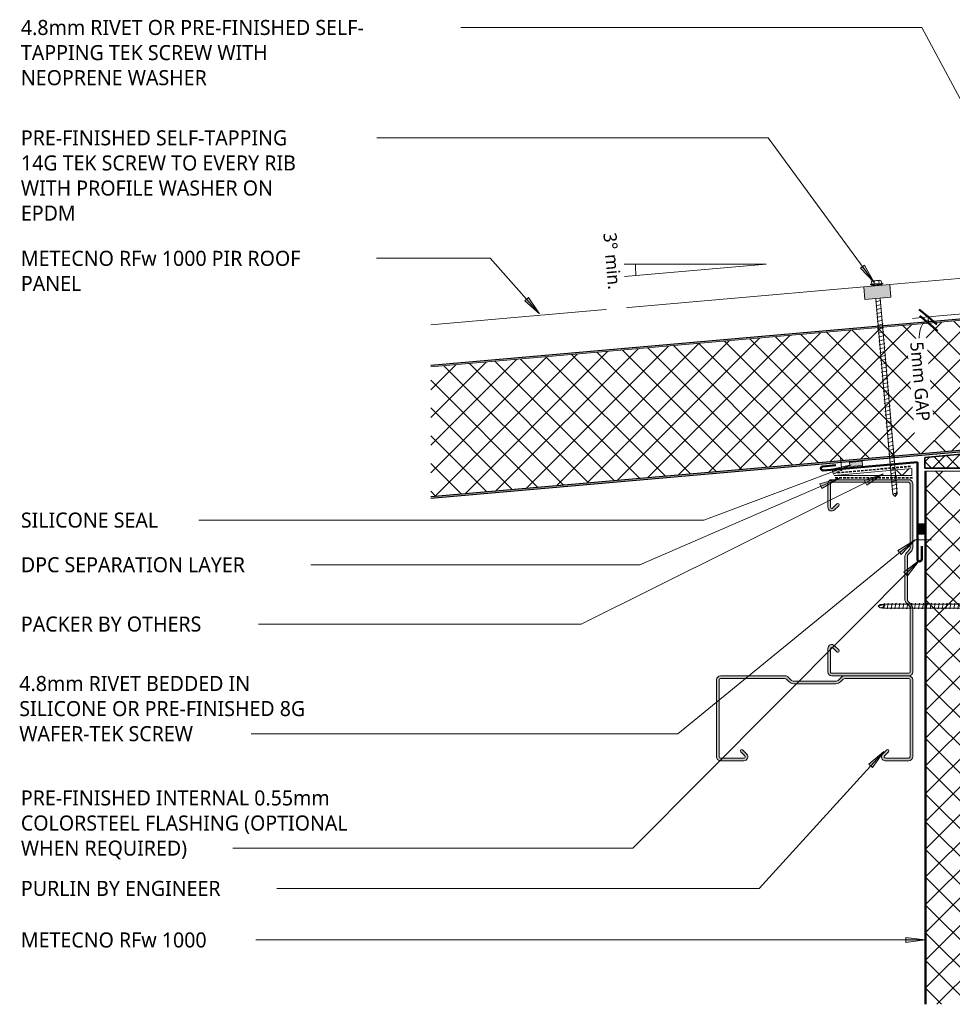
# Model space of a CAD drawing. Header units: millimetres. Extents: x -427 to 999, y -86 to 667.
# Tile 1 of 2: x -427 to 286, y -86 to 667. Entities that reach past the tile are written whole.
import ezdxf

# ---------------------------------------------------------------- set-up
doc = ezdxf.new("R2010")
doc.units = ezdxf.units.MM
doc.linetypes.add('Dash Short', pattern=[3, 2, -1])
for name, color, linetype, lineweight in [('A-ANNO-DIMS', 211, 'Continuous', 9), ('A-ANNO-DIMS-5', 211, 'Continuous', 9), ('A-DETL', 90, 'Continuous', 13), ('A-DETL-GENF', 92, 'Continuous', 13), ('G-ANNO-TEXT', 231, 'Continuous', 9)]:
    doc.layers.add(name, color=color, linetype=linetype, lineweight=lineweight)
doc.styles.add('Yu Gothic', font='Yu Gothic.ttf', dxfattribs={"height": 11.5})
doc.styles.add('Yu Gothic_1', font='Yu Gothic.ttf', dxfattribs={"height": 10})
doc.dimstyles.new('Diagonal', dxfattribs={"dimscale": 304.8, "dimtxt": 11.609035, "dimasz": 0.04101, "dimexe": 0.03937, "dimexo": 0.024606, "dimgap": 0.024606, "dimtad": 1, "dimdec": 0, "dimzin": 0, "dimdsep": 46, "dimtxsty": 'Yu Gothic_1', "dimblk1": 'OBLIQUE', "dimblk2": 'OBLIQUE', "dimsah": 1, "dimcen": 0.09, "dimazin": 0, "dimtfac": 1, "dimtdec": 4, "dimtix": 1, "dimtmove": 1, "dimatfit": 3, "dimfxl": 1, "dimtvp": 1, "dimtfill": 1, "dimtolj": 1, "dimtzin": 0, "dimarcsym": 2})
pattern_1 = [(220, (606.233, 441.677), (9.6418, -11.49067), []), (310, (606.233, 441.677), (11.49067, 9.6418), [])]

# ---------------------------------------------------------------- blocks, each defined once
blk = doc.blocks.new('Thermospan Insulated Panel2 - 75mm 4-4142598-01 SAW TOOTH SOFFIT DETAIL1')
at = {"layer": 'A-DETL-GENF'}
for points in [[(285.96, 106), (285.96, 105), (693.6, 105), (693.6, 106), (358.29, 106)], [(285.96, 31), (693.6, 31), (693.6, 32), (285.96, 32), (285.96, 31.4)]]:
    blk.add_hatch(color=256, dxfattribs=at).paths.add_polyline_path(points)
h = blk.add_hatch(dxfattribs=at)
h.set_pattern_fill('FP_2', color=256, style=0, pattern_type=2)
h.set_pattern_definition([(315, (371.919, 371.027), (10.6066, 10.6066), []), (45, (371.919, 371.027), (-10.6066, 10.6066), [])])
h.paths.add_polyline_path([(285.96, 105), (285.96, 32), (693.6, 32), (693.6, 105), (358.29, 105)])
at = {"layer": 'A-DETL-GENF', "lineweight": 25}
for p, q in [((645.34, 106), (285.96, 106)), ((693.6, 106), (653.27, 106)), ((285.96, 105), (693.6, 105)), ((285.96, 31), (693.6, 31))]:
    blk.add_line(p, q, dxfattribs=at)
at = {"layer": 'A-DETL-GENF'}
for p, q in [((693.6, 106), (693.6, 0)), ((285.96, 32), (693.6, 32)), ((285.96, 0), (693.6, 0))]:
    blk.add_line(p, q, dxfattribs=at)
blk = doc.blocks.new('Thermospan Insulated Panel3 - Thermospan Insulated Panel-4139802-01 SAW TOOTH SOFFIT DETAIL1')
at = {"layer": 'A-DETL-GENF'}
for points in [[(692.52, 132), (0, 132), (0, 131), (692.44, 131)], [(683.77, 32), (17.32, 32), (0, 2), (0, 0), (17.9, 31), (683.69, 31), (683.75, 31.66)]]:
    blk.add_hatch(color=256, dxfattribs=at).paths.add_polyline_path(points)
h = blk.add_hatch(dxfattribs=at)
h.set_pattern_fill('FP_5', color=256, style=0, pattern_type=2)
h.set_pattern_definition(pattern_1)
h.paths.add_polyline_path([(692.44, 131), (0, 131), (0, 32), (683.77, 32), (690.87, 113.09)])
h = blk.add_hatch(dxfattribs=at)
h.set_pattern_fill('FP_5', color=256, style=0, pattern_type=2)
h.set_pattern_definition(pattern_1)
h.paths.add_polyline_path([(17.32, 32), (0, 32), (0, 2)])
at = {"layer": 'A-DETL-GENF', "lineweight": 25}
for p, q in [((692.52, 132), (0, 132)), ((0, 132), (0, 131)), ((0, 131), (692.44, 131)), ((0, 0), (17.9, 31)), ((17.9, 31), (683.69, 31)), ((0, 2), (0, 0))]:
    blk.add_line(p, q, dxfattribs=at)
at = {"layer": 'A-DETL-GENF'}
for p, q in [((0, 131), (0, 32)), ((0, 32), (0, 2)), ((0, 2), (17.32, 32)), ((17.32, 32), (0, 32)), ((17.32, 32), (683.77, 32)), ((0, 0), (0, 2)), ((0, 0), (328.42, 0)), ((348.42, 0), (680.98, 0))]:
    blk.add_line(p, q, dxfattribs=at)
blk = doc.blocks.new('Metalcraft MSS Purlin-150x65 - Metalcraft MSS Purlin-150x65-2640966-01 SAW TOOTH SOFFIT DETAIL1')
at = {"layer": 'A-DETL-GENF'}
blk.add_hatch(color=256, dxfattribs=at).paths.add_polyline_path([(3, 0), (2.22, -0.1), (1.5, -0.4), (0.88, -0.88), (0.4, -1.5), (0.1, -2.22), (0, -3), (0, -51.87), (0.14, -52.9), (0.53, -53.86), (1.17, -54.69), (3.41, -56.93), (3.72, -57.34), (3.92, -57.82), (3.99, -58.34), (3.99, -91.34), (3.92, -91.85), (3.72, -92.33), (3.41, -92.75), (1.17, -94.98), (0.53, -95.81), (0.14, -96.77), (0, -97.81), (0, -147), (0.1, -147.78), (0.4, -148.5), (0.88, -149.12), (1.5, -149.6), (2.22, -149.9), (3, -150), (61.85, -150), (62.62, -149.9), (63.35, -149.6), (63.97, -149.12), (64.45, -148.5), (64.75, -147.78), (64.85, -147), (64.85, -129.06), (64.75, -128.29), (64.45, -127.57), (63.98, -126.95), (63.37, -126.48), (62.66, -126.18), (61.89, -126.07), (61.12, -126.16), (60.4, -126.44), (59.78, -126.9), (56.4, -130.33), (56.3, -130.57), (56.27, -130.83), (56.3, -131.09), (56.4, -131.33), (56.56, -131.54), (56.77, -131.69), (57.01, -131.79), (57.27, -131.83), (57.53, -131.79), (57.77, -131.69), (57.97, -131.54), (61.41, -128.15), (61.64, -128.05), (61.89, -128.02), (62.14, -128.05), (62.37, -128.15), (62.57, -128.3), (62.72, -128.5), (62.82, -128.73), (62.85, -128.98), (62.81, -147.26), (62.71, -147.5), (62.56, -147.71), (62.35, -147.87), (62.11, -147.97), (61.85, -148), (2.81, -147.96), (2.55, -147.85), (2.32, -147.68), (2.15, -147.45), (2.04, -147.19), (2, -146.91), (2, -97.95), (2.08, -97.34), (2.31, -96.78), (2.69, -96.3), (4.53, -94.45), (5.32, -93.42), (5.82, -92.21), (5.99, -90.92), (5.99, -58.75), (5.82, -57.46), (5.32, -56.25), (4.53, -55.22), (2.22, -52.83), (2.06, -52.43), (2, -52), (2.03, -2.74), (2.13, -2.5), (2.29, -2.29), (2.5, -2.13), (2.74, -2.03), (3, -2), (62.11, -2.03), (62.35, -2.13), (62.56, -2.29), (62.71, -2.5), (62.81, -2.74), (62.85, -2.99), (62.81, -21.06), (62.71, -21.31), (62.54, -21.53), (62.32, -21.7), (62.06, -21.81), (61.79, -21.84), (61.52, -21.81), (61.26, -21.7), (61.04, -21.53), (57.77, -18.31), (57.53, -18.21), (57.27, -18.17), (57.01, -18.21), (56.77, -18.31), (56.56, -18.46), (56.4, -18.67), (56.3, -18.91), (56.27, -19.17), (56.3, -19.43), (56.4, -19.67), (56.56, -19.88), (59.78, -23.1), (60.4, -23.56), (61.12, -23.84), (61.89, -23.93), (62.66, -23.82), (63.37, -23.52), (63.98, -23.05), (64.45, -22.43), (64.75, -21.71), (64.85, -20.94), (64.85, -3), (64.75, -2.22), (64.45, -1.5), (63.97, -0.88), (63.35, -0.4), (62.62, -0.1), (61.85, 0), (31.39, 0)])
for p, q in [((61.85, 0), (51.87, 0)), ((0, -3), (0, -51.87)), ((2, -52), (2, -2.99)), ((2.99, -2), (61.85, -2)), ((62.85, -2.99), (62.85, -20.79)), ((64.85, -20.94), (64.85, -3)), ((56.56, -19.88), (59.78, -23.1)), ((61.04, -21.53), (57.97, -18.46)), ((1.17, -54.69), (3.41, -56.93)), ((4.53, -55.22), (2.49, -53.18)), ((3.99, -58.34), (3.99, -91.34)), ((5.99, -90.92), (5.99, -58.75)), ((0, -97.81), (0, -147)), ((3.41, -92.75), (1.17, -94.98)), ((2.69, -96.3), (4.53, -94.45)), ((2, -146.91), (2, -97.95)), ((59.78, -126.9), (56.56, -130.12)), ((57.97, -131.54), (61.21, -128.3)), ((62.85, -128.98), (62.85, -147.01)), ((64.85, -147), (64.85, -129.06)), ((3, -150), (61.85, -150)), ((61.85, -148), (3.09, -148))]:
    blk.add_line(p, q, dxfattribs=at)
for centre, radius, start, end in [((3, -3), 3, 90, 180), ((61.85, -3), 3, 0, 90), ((2.99, -2.99), 0.993, 90, 180), ((61.85, -2.99), 0.993, 360, 90), ((57.27, -19.17), 1, 45, 225), ((61.85, -20.94), 2.99, 226.03381, 0), ((61.79, -20.79), 1.06, 225, 0), ((3.99, -51.87), 3.99, 180, 225), ((3.67, -52), 1.67, 180, 225), ((2, -58.34), 1.99, 0, 45), ((1, -58.75), 4.99, 0, 45), ((3.99, -97.81), 3.99, 135, 180), ((4.34, -97.95), 2.34, 135, 180), ((2, -91.34), 1.99, 315, 360), ((1, -90.92), 4.99, 315, 0), ((61.85, -129.06), 2.99, 0, 133.96619), ((57.27, -130.83), 1, 135, 315), ((61.89, -128.98), 0.959, 0, 135), ((3, -147), 3, 180, 270), ((3.09, -146.91), 1.09, 180, 270), ((61.85, -147), 3, 270, 0), ((61.85, -147.01), 0.993, 270, 360)]:
    blk.add_arc(centre, radius, start, end, dxfattribs=at)
blk = doc.blocks.new('Metalcraft MSS Purlin-150x65 - Metalcraft MSS Purlin-150x65-V1-01 SAW TOOTH SOFFIT DETAIL1')
at = {"layer": 'A-DETL-GENF'}
blk.add_hatch(color=256, dxfattribs=at).paths.add_polyline_path([(64.85, -3), (64.75, -2.22), (64.45, -1.5), (63.97, -0.88), (63.35, -0.4), (62.62, -0.1), (61.85, 0), (3, 0), (2.22, -0.1), (1.5, -0.4), (0.88, -0.88), (0.4, -1.5), (0.1, -2.22), (0, -3), (0, -51.87), (0.14, -52.9), (0.53, -53.86), (1.17, -54.69), (3.41, -56.93), (3.72, -57.34), (3.92, -57.82), (3.99, -58.34), (3.99, -91.34), (3.92, -91.85), (3.72, -92.33), (3.41, -92.75), (1.17, -94.98), (0.53, -95.81), (0.14, -96.77), (0, -97.81), (0, -147), (0.1, -147.78), (0.4, -148.5), (0.88, -149.12), (1.5, -149.6), (2.22, -149.9), (3, -150), (61.85, -150), (62.62, -149.9), (63.35, -149.6), (63.97, -149.12), (64.45, -148.5), (64.75, -147.78), (64.85, -147), (64.85, -129.06), (64.75, -128.29), (64.45, -127.57), (63.98, -126.95), (63.37, -126.48), (62.66, -126.18), (61.89, -126.07), (61.12, -126.16), (60.4, -126.44), (59.78, -126.9), (56.4, -130.33), (56.3, -130.57), (56.27, -130.83), (56.3, -131.09), (56.4, -131.33), (56.56, -131.54), (56.77, -131.69), (57.01, -131.79), (57.27, -131.83), (57.53, -131.79), (57.77, -131.69), (57.97, -131.54), (61.41, -128.15), (61.64, -128.05), (61.89, -128.02), (62.14, -128.05), (62.37, -128.15), (62.57, -128.3), (62.72, -128.5), (62.82, -128.73), (62.85, -128.98), (62.81, -147.26), (62.71, -147.5), (62.56, -147.71), (62.35, -147.87), (62.11, -147.97), (61.85, -148), (2.81, -147.96), (2.55, -147.85), (2.32, -147.68), (2.15, -147.45), (2.04, -147.19), (2, -146.91), (2, -97.95), (2.08, -97.34), (2.31, -96.78), (2.69, -96.3), (4.53, -94.45), (5.32, -93.42), (5.82, -92.21), (5.99, -90.92), (5.99, -58.75), (5.82, -57.46), (5.32, -56.25), (4.53, -55.22), (2.22, -52.83), (2.06, -52.43), (2, -52), (2.03, -2.74), (2.13, -2.5), (2.29, -2.29), (2.5, -2.13), (2.74, -2.03), (2.99, -2), (62.11, -2.03), (62.35, -2.13), (62.56, -2.29), (62.71, -2.5), (62.81, -2.74), (62.85, -2.99), (62.81, -21.06), (62.71, -21.31), (62.54, -21.53), (62.32, -21.7), (62.06, -21.81), (61.79, -21.84), (61.52, -21.81), (61.26, -21.7), (61.04, -21.53), (57.77, -18.31), (57.53, -18.21), (57.27, -18.17), (57.01, -18.21), (56.77, -18.31), (56.56, -18.46), (56.4, -18.67), (56.3, -18.91), (56.27, -19.17), (56.3, -19.43), (56.4, -19.67), (56.56, -19.88), (59.78, -23.1), (60.4, -23.56), (61.12, -23.84), (61.89, -23.93), (62.66, -23.82), (63.37, -23.52), (63.98, -23.05), (64.45, -22.43), (64.75, -21.71), (64.85, -20.94)])
for p, q in [((61.85, 0), (3, 0)), ((0, -3), (0, -51.87)), ((2, -52), (2, -2.99)), ((2.99, -2), (61.85, -2)), ((62.85, -2.99), (62.85, -20.79)), ((64.85, -20.94), (64.85, -3)), ((56.56, -19.88), (59.78, -23.1)), ((61.04, -21.53), (57.97, -18.46)), ((1.17, -54.69), (3.41, -56.93)), ((4.53, -55.22), (2.49, -53.18)), ((3.99, -58.34), (3.99, -91.34)), ((5.99, -90.92), (5.99, -58.75)), ((0, -97.81), (0, -147)), ((3.41, -92.75), (1.17, -94.98)), ((2.69, -96.3), (4.53, -94.45)), ((2, -146.91), (2, -97.95)), ((59.78, -126.9), (56.56, -130.12)), ((57.97, -131.54), (61.21, -128.3)), ((62.85, -128.98), (62.85, -147.01)), ((64.85, -147), (64.85, -129.06)), ((3, -150), (61.85, -150)), ((61.85, -148), (3.09, -148))]:
    blk.add_line(p, q, dxfattribs=at)
for centre, radius, start, end in [((3, -3), 3, 90, 180), ((61.85, -3), 3, 0, 90), ((2.99, -2.99), 0.993, 90, 180), ((61.85, -2.99), 0.993, 360, 90), ((57.27, -19.17), 1, 45, 225), ((61.85, -20.94), 2.99, 226.03381, 0), ((61.79, -20.79), 1.06, 225, 0), ((3.99, -51.87), 3.99, 180, 225), ((3.67, -52), 1.67, 180, 225), ((2, -58.34), 1.99, 0, 45), ((1, -58.75), 4.99, 0, 45), ((3.99, -97.81), 3.99, 135, 180), ((4.34, -97.95), 2.34, 135, 180), ((2, -91.34), 1.99, 315, 360), ((1, -90.92), 4.99, 315, 0), ((61.85, -129.06), 2.99, 0, 133.96619), ((57.27, -130.83), 1, 135, 315), ((61.89, -128.98), 0.959, 0, 135), ((3, -147), 3, 180, 270), ((3.09, -146.91), 1.09, 180, 270), ((61.85, -147), 3, 270, 0), ((61.85, -147.01), 0.993, 270, 360)]:
    blk.add_arc(centre, radius, start, end, dxfattribs=at)
blk = doc.blocks.new('TEK Screw - TEK Screw-4782678-01 SAW TOOTH SOFFIT DETAIL1')
at = {"layer": 'A-DETL-GENF'}
blk.add_hatch(color=256, dxfattribs=at).paths.add_polyline_path([(-3.67, -1), (3.67, -1), (3.67, 0), (-3.67, 0)])
for p, q in [((-2.17, 107.67), (-1.6, 108)), ((2.17, 106.91), (-2.17, 107.67)), ((-1.28, 106.72), (-1.6, 106.41)), ((-1.6, 0), (-1.6, 106.41)), ((-1.28, 109.95), (0, 111.47)), ((-1.28, 109.95), (-0.56, 107.07)), ((-1.28, 109.95), (-1.28, 106.72)), ((1.28, 109.95), (0, 111.47)), ((0, 111.47), (1.28, 106.72)), ((1.28, 109.95), (1.28, 106.72)), ((1.28, 106.72), (1.6, 106.41)), ((1.6, 106.58), (2.17, 106.91)), ((1.6, 106.41), (1.6, 0)), ((-2.17, 104.67), (-1.6, 105)), ((2.17, 103.91), (-2.17, 104.67)), ((-2.17, 101.67), (-1.6, 102)), ((2.17, 100.91), (-2.17, 101.67)), ((-2.17, 98.67), (-1.6, 99)), ((2.17, 97.91), (-2.17, 98.67)), ((1.6, 103.58), (2.17, 103.91)), ((1.6, 100.58), (2.17, 100.91)), ((1.6, 97.58), (2.17, 97.91)), ((-2.17, 95.67), (-1.6, 96)), ((2.17, 94.91), (-2.17, 95.67)), ((-2.17, 92.67), (-1.6, 93)), ((2.17, 91.91), (-2.17, 92.67)), ((1.6, 94.58), (2.17, 94.91)), ((1.6, 91.58), (2.17, 91.91)), ((-2.17, 89.67), (-1.6, 90)), ((2.17, 88.91), (-2.17, 89.67)), ((-2.17, 86.67), (-1.6, 87)), ((2.17, 85.91), (-2.17, 86.67)), ((-2.17, 83.67), (-1.6, 84)), ((2.17, 82.91), (-2.17, 83.67)), ((1.6, 88.58), (2.17, 88.91)), ((1.6, 85.58), (2.17, 85.91)), ((1.6, 82.58), (2.17, 82.91)), ((-2.17, 80.67), (-1.6, 81)), ((2.17, 79.91), (-2.17, 80.67)), ((-2.17, 77.67), (-1.6, 78)), ((2.17, 76.91), (-2.17, 77.67)), ((1.6, 79.58), (2.17, 79.91)), ((1.6, 76.58), (2.17, 76.91)), ((-2.17, 74.67), (-1.6, 75)), ((2.17, 73.91), (-2.17, 74.67)), ((-2.17, 71.67), (-1.6, 72)), ((2.17, 70.91), (-2.17, 71.67)), ((-2.17, 68.67), (-1.6, 69)), ((2.17, 67.91), (-2.17, 68.67)), ((1.6, 73.58), (2.17, 73.91)), ((1.6, 70.58), (2.17, 70.91)), ((1.6, 67.58), (2.17, 67.91)), ((-2.17, 65.67), (-1.6, 66)), ((2.17, 64.91), (-2.17, 65.67)), ((-2.17, 62.67), (-1.6, 63)), ((2.17, 61.91), (-2.17, 62.67)), ((1.6, 64.58), (2.17, 64.91)), ((1.6, 61.58), (2.17, 61.91)), ((-2.17, 59.67), (-1.6, 60)), ((2.17, 58.91), (-2.17, 59.67)), ((-2.17, 56.67), (-1.6, 57)), ((2.17, 55.91), (-2.17, 56.67)), ((-2.17, 53.67), (-1.6, 54)), ((2.17, 52.91), (-2.17, 53.67)), ((1.6, 58.58), (2.17, 58.91)), ((1.6, 55.58), (2.17, 55.91)), ((1.6, 52.58), (2.17, 52.91)), ((-2.17, 50.67), (-1.6, 51)), ((2.17, 49.91), (-2.17, 50.67)), ((-2.17, 47.67), (-1.6, 48)), ((2.17, 46.91), (-2.17, 47.67)), ((1.6, 49.58), (2.17, 49.91)), ((1.6, 46.58), (2.17, 46.91)), ((-2.17, 44.67), (-1.6, 45)), ((2.17, 43.91), (-2.17, 44.67)), ((-2.17, 41.67), (-1.6, 42)), ((2.17, 40.91), (-2.17, 41.67)), ((-2.17, 38.67), (-1.6, 39)), ((2.17, 37.91), (-2.17, 38.67)), ((1.6, 43.58), (2.17, 43.91)), ((1.6, 40.58), (2.17, 40.91)), ((1.6, 37.58), (2.17, 37.91)), ((-2.17, 35.67), (-1.6, 36)), ((2.17, 34.91), (-2.17, 35.67)), ((-2.17, 32.67), (-1.6, 33)), ((2.17, 31.91), (-2.17, 32.67)), ((1.6, 34.58), (2.17, 34.91)), ((1.6, 31.58), (2.17, 31.91)), ((-2.17, 29.67), (-1.6, 30)), ((2.17, 28.91), (-2.17, 29.67)), ((-2.17, 26.67), (-1.6, 27)), ((2.17, 25.91), (-2.17, 26.67)), ((-2.17, 23.67), (-1.6, 24)), ((2.17, 22.91), (-2.17, 23.67)), ((1.6, 28.58), (2.17, 28.91)), ((1.6, 25.58), (2.17, 25.91)), ((1.6, 22.58), (2.17, 22.91)), ((-2.17, 20.67), (-1.6, 21)), ((2.17, 19.91), (-2.17, 20.67)), ((-2.17, 17.67), (-1.6, 18)), ((2.17, 16.91), (-2.17, 17.67)), ((1.6, 19.58), (2.17, 19.91)), ((1.6, 16.58), (2.17, 16.91)), ((-2.17, 14.67), (-1.6, 15)), ((2.17, 13.91), (-2.17, 14.67)), ((-2.17, 11.67), (-1.6, 12)), ((2.17, 10.91), (-2.17, 11.67)), ((-2.17, 8.67), (-1.6, 9)), ((2.17, 7.91), (-2.17, 8.67)), ((1.6, 13.58), (2.17, 13.91)), ((1.6, 10.58), (2.17, 10.91)), ((1.6, 7.58), (2.17, 7.91)), ((-2.17, 5.67), (-1.6, 6)), ((2.17, 4.91), (-2.17, 5.67)), ((-2.17, 2.67), (-1.6, 3)), ((2.17, 1.91), (-2.17, 2.67)), ((1.6, 4.58), (2.17, 4.91)), ((1.6, 1.58), (2.17, 1.91)), ((-4.79, -1.5), (-4.79, -1)), ((-3.67, -1), (-4.79, -1)), ((4.79, -1.5), (-4.79, -1.5)), ((3.67, 0), (-3.67, 0)), ((-3.67, 0), (-3.67, -1)), ((-3.67, -1), (3.67, -1)), ((-3.67, -1.5), (-3.67, -3.47)), ((-2.76, -3.97), (2.76, -3.97)), ((-1.85, -1.5), (-1.85, -3.47)), ((1.85, -1.5), (1.85, -3.47)), ((3.67, -1), (3.67, 0)), ((4.79, -1), (3.67, -1)), ((3.67, -1.5), (3.67, -3.47)), ((4.79, -1), (4.79, -1.5))]:
    blk.add_line(p, q, dxfattribs=at)
for centre, radius, start, end in [((0.49, 107.61), 1.18, 207.06377, 311.76062), ((-2.76, -2.9), 1.08, 212.38007, 327.61993), ((0, -0.31), 3.67, 239.72736, 300.27264), ((2.76, -2.9), 1.08, 212.38007, 327.61993)]:
    blk.add_arc(centre, radius, start, end, dxfattribs=at)
blk = doc.blocks.new('Line Fixing - Rivet-4898406-01 SAW TOOTH SOFFIT DETAIL1')
at = {"layer": 'A-DETL-GENF'}
blk.add_line((0, -13.11), (0, 0), dxfattribs=at)
blk = doc.blocks.new('Profiled Washer 01 - Profiled Washer 01-4140847-01 SAW TOOTH SOFFIT DETAIL1')
at = {"layer": 'A-DETL-GENF'}
for points in [[(-10, -6.11), (10, -6.11), (10, 3.59), (-10, 3.59)], [(-3.67, 3.59), (3.67, 3.59), (3.67, 4.59), (-3.67, 4.59)]]:
    blk.add_hatch(color=256, dxfattribs=at).paths.add_polyline_path(points)
for p, q in [((-2.76, 7.57), (2.76, 7.57)), ((10, 3.59), (-10, 3.59)), ((-10, 3.59), (-10, -6.11)), ((4.79, 5.09), (-4.79, 5.09)), ((-4.79, 5.09), (-4.79, 4.59)), ((-3.67, 4.59), (-4.79, 4.59)), ((-3.67, 5.09), (-3.67, 7.07)), ((3.67, 4.59), (-3.67, 4.59)), ((-3.67, 4.59), (-3.67, 3.59)), ((-1.85, 5.09), (-1.85, 7.07)), ((1.85, 5.09), (1.85, 7.07)), ((3.67, 5.09), (3.67, 7.07)), ((4.79, 4.59), (3.67, 4.59)), ((3.67, 3.59), (3.67, 4.59)), ((4.79, 4.59), (4.79, 5.09)), ((10, -6.11), (10, 3.59)), ((-10, -6.11), (10, -6.11)), ((-1.6, -6.11), (-1.6, -156.34)), ((1.6, -156.34), (1.6, -6.11)), ((2.17, -7.91), (-2.17, -8.67)), ((-2.17, -8.67), (-1.6, -9)), ((2.17, -10.91), (-2.17, -11.67)), ((-2.17, -11.67), (-1.6, -12)), ((2.17, -13.91), (-2.17, -14.67)), ((-2.17, -14.67), (-1.6, -15)), ((1.6, -7.58), (2.17, -7.91)), ((1.6, -10.58), (2.17, -10.91)), ((1.6, -13.58), (2.17, -13.91)), ((2.17, -16.91), (-2.17, -17.67)), ((-2.17, -17.67), (-1.6, -18)), ((2.17, -19.91), (-2.17, -20.67)), ((-2.17, -20.67), (-1.6, -21)), ((1.6, -16.58), (2.17, -16.91)), ((1.6, -19.58), (2.17, -19.91)), ((2.17, -22.91), (-2.17, -23.67)), ((-2.17, -23.67), (-1.6, -24)), ((2.17, -25.91), (-2.17, -26.67)), ((-2.17, -26.67), (-1.6, -27)), ((2.17, -28.91), (-2.17, -29.67)), ((-2.17, -29.67), (-1.6, -30)), ((1.6, -22.58), (2.17, -22.91)), ((1.6, -25.58), (2.17, -25.91)), ((1.6, -28.58), (2.17, -28.91)), ((2.17, -31.91), (-2.17, -32.67)), ((-2.17, -32.67), (-1.6, -33)), ((2.17, -34.91), (-2.17, -35.67)), ((-2.17, -35.67), (-1.6, -36)), ((1.6, -31.58), (2.17, -31.91)), ((1.6, -34.58), (2.17, -34.91)), ((1.6, -37.58), (2.17, -37.91)), ((2.17, -37.91), (-2.17, -38.67)), ((-2.17, -38.67), (-1.6, -39)), ((2.17, -40.91), (-2.17, -41.67)), ((-2.17, -41.67), (-1.6, -42)), ((2.17, -43.91), (-2.17, -44.67)), ((-2.17, -44.67), (-1.6, -45)), ((1.6, -40.58), (2.17, -40.91)), ((1.6, -43.58), (2.17, -43.91)), ((2.17, -46.91), (-2.17, -47.67)), ((-2.17, -47.67), (-1.6, -48)), ((2.17, -49.91), (-2.17, -50.67)), ((-2.17, -50.67), (-1.6, -51)), ((1.6, -46.58), (2.17, -46.91)), ((1.6, -49.58), (2.17, -49.91)), ((1.6, -52.58), (2.17, -52.91)), ((2.17, -52.91), (-2.17, -53.67)), ((-2.17, -53.67), (-1.6, -54)), ((2.17, -55.91), (-2.17, -56.67)), ((-2.17, -56.67), (-1.6, -57)), ((2.17, -58.91), (-2.17, -59.67)), ((-2.17, -59.67), (-1.6, -60)), ((1.6, -55.58), (2.17, -55.91)), ((1.6, -58.58), (2.17, -58.91)), ((2.17, -61.91), (-2.17, -62.67)), ((-2.17, -62.67), (-1.6, -63)), ((2.17, -64.91), (-2.17, -65.67)), ((-2.17, -65.67), (-1.6, -66)), ((1.6, -61.58), (2.17, -61.91)), ((1.6, -64.58), (2.17, -64.91)), ((1.6, -67.58), (2.17, -67.91)), ((2.17, -67.91), (-2.17, -68.67)), ((-2.17, -68.67), (-1.6, -69)), ((2.17, -70.91), (-2.17, -71.67)), ((-2.17, -71.67), (-1.6, -72)), ((2.17, -73.91), (-2.17, -74.67)), ((-2.17, -74.67), (-1.6, -75)), ((1.6, -70.58), (2.17, -70.91)), ((1.6, -73.58), (2.17, -73.91)), ((2.17, -76.91), (-2.17, -77.67)), ((-2.17, -77.67), (-1.6, -78)), ((2.17, -79.91), (-2.17, -80.67)), ((-2.17, -80.67), (-1.6, -81)), ((1.6, -76.58), (2.17, -76.91)), ((1.6, -79.58), (2.17, -79.91)), ((1.6, -82.58), (2.17, -82.91)), ((2.17, -82.91), (-2.17, -83.67)), ((-2.17, -83.67), (-1.6, -84)), ((2.17, -85.91), (-2.17, -86.67)), ((-2.17, -86.67), (-1.6, -87)), ((2.17, -88.91), (-2.17, -89.67)), ((-2.17, -89.67), (-1.6, -90)), ((1.6, -85.58), (2.17, -85.91)), ((1.6, -88.58), (2.17, -88.91)), ((2.17, -91.91), (-2.17, -92.67)), ((-2.17, -92.67), (-1.6, -93)), ((2.17, -94.91), (-2.17, -95.67)), ((-2.17, -95.67), (-1.6, -96)), ((1.6, -91.58), (2.17, -91.91)), ((1.6, -94.58), (2.17, -94.91)), ((1.6, -97.58), (2.17, -97.91)), ((2.17, -97.91), (-2.17, -98.67)), ((-2.17, -98.67), (-1.6, -99)), ((2.17, -100.91), (-2.17, -101.67)), ((-2.17, -101.67), (-1.6, -102)), ((2.17, -103.91), (-2.17, -104.67)), ((-2.17, -104.67), (-1.6, -105)), ((1.6, -100.58), (2.17, -100.91)), ((1.6, -103.58), (2.17, -103.91)), ((2.17, -106.91), (-2.17, -107.67)), ((-2.17, -107.67), (-1.6, -108)), ((2.17, -109.91), (-2.17, -110.67)), ((-2.17, -110.67), (-1.6, -111)), ((1.6, -106.58), (2.17, -106.91)), ((1.6, -109.58), (2.17, -109.91)), ((1.6, -112.58), (2.17, -112.91)), ((2.17, -112.91), (-2.17, -113.67)), ((-2.17, -113.67), (-1.6, -114)), ((2.17, -115.91), (-2.17, -116.67)), ((-2.17, -116.67), (-1.6, -117)), ((2.17, -118.91), (-2.17, -119.67)), ((-2.17, -119.67), (-1.6, -120)), ((1.6, -115.58), (2.17, -115.91)), ((1.6, -118.58), (2.17, -118.91)), ((2.17, -121.91), (-2.17, -122.67)), ((-2.17, -122.67), (-1.6, -123)), ((2.17, -124.91), (-2.17, -125.67)), ((-2.17, -125.67), (-1.6, -126)), ((2.17, -127.91), (-2.17, -128.67)), ((1.6, -121.58), (2.17, -121.91)), ((1.6, -124.58), (2.17, -124.91)), ((1.6, -127.58), (2.17, -127.91)), ((-2.17, -128.67), (-1.6, -129)), ((2.17, -130.91), (-2.17, -131.67)), ((-2.17, -131.67), (-1.6, -132)), ((2.17, -133.91), (-2.17, -134.67)), ((-2.17, -134.67), (-1.6, -135)), ((1.6, -130.58), (2.17, -130.91)), ((1.6, -133.58), (2.17, -133.91)), ((2.17, -136.91), (-2.17, -137.67)), ((-2.17, -137.67), (-1.6, -138)), ((2.17, -139.91), (-2.17, -140.67)), ((-2.17, -140.67), (-1.6, -141)), ((2.17, -142.91), (-2.17, -143.67)), ((1.6, -136.58), (2.17, -136.91)), ((1.6, -139.58), (2.17, -139.91)), ((1.6, -142.58), (2.17, -142.91)), ((-2.17, -143.67), (-1.6, -144)), ((2.17, -145.91), (-2.17, -146.67)), ((-2.17, -146.67), (-1.6, -147)), ((2.17, -148.91), (-2.17, -149.67)), ((-2.17, -149.67), (-1.6, -150)), ((1.6, -145.58), (2.17, -145.91)), ((1.6, -148.58), (2.17, -148.91)), ((2.17, -151.91), (-2.17, -152.67)), ((-2.17, -152.67), (-1.6, -153)), ((-1.6, -156.34), (0, -158.25)), ((0, -158.25), (1.6, -154.29)), ((1.6, -156.34), (0, -158.25)), ((1.6, -151.58), (2.17, -151.91))]:
    blk.add_line(p, q, dxfattribs=at)
for centre, radius, start, end in [((-2.76, 6.49), 1.08, 32.38007, 147.61993), ((0, 3.9), 3.67, 59.72736, 120.27264), ((2.76, 6.49), 1.08, 32.38007, 147.61993), ((0.08, -158.97), 3.11, 74.30592, 122.49751)]:
    blk.add_arc(centre, radius, start, end, dxfattribs=at)
blk = doc.blocks.new('Line Fixing - Rivet-4898490-01 SAW TOOTH SOFFIT DETAIL1')
at = {"layer": 'A-DETL-GENF'}
blk.add_line((0, -10.08), (0, 0), dxfattribs=at)
blk = doc.blocks.new('DIMBLOCK3-01 SAW TOOTH SOFFIT DETAIL1')
at = {"layer": 'A-ANNO-DIMS-5', "lineweight": 50}
for p, q in [((267.53, 439.48), (260.76, 445.16)), ((267.95, 434.68), (261.18, 440.37)), ((267.53, 439.48), (274.31, 433.8)), ((267.95, 434.68), (274.72, 429))]:
    blk.add_line(p, q, dxfattribs=at)
at = {"layer": 'A-ANNO-DIMS-5'}
for p, q in [((267.53, 439.48), (255.58, 438.43)), ((267.53, 439.48), (299.63, 442.29)), ((267.95, 434.68), (267.53, 439.48)), ((267.95, 434.68), (266.62, 434.57)), ((267.95, 434.68), (279.91, 435.73))]:
    blk.add_line(p, q, dxfattribs=at)
blk.add_ellipse((269.11, 421.46), major_axis=(-1.37, 15.63), ratio=0.533087, start_param=0, end_param=1.570796, dxfattribs=at)
at = {"layer": 'A-ANNO-DIMS-5', "color": 0, "insert": (263.77, 420.99), "char_height": 10, "width": 73.5467, "attachment_point": 1, "rotation": 275, "line_spacing_factor": 1.024327, "style": 'Yu Gothic_1', "bg_fill": 3, "box_fill_scale": 1.25, "bg_fill_color": 9, "bg_fill_true_color": 13158600, "bg_fill_transparency": 0}
blk.add_mtext('5mm GAP', dxfattribs=at)
blk = doc.blocks.new('_Oblique')
at = {"color": 0, "linetype": 'ByBlock', "lineweight": -2}
blk.add_line((-0.5, -0.5), (0.5, 0.5), dxfattribs=at)

msp = doc.modelspace()

# ---------------------------------------------------------------- hatches: boundary and pattern name
at = {"layer": 'A-DETL-GENF'}
h = msp.add_hatch(dxfattribs=at)
h.set_pattern_fill('FP_6', color=9, style=0, pattern_type=2)
h.set_pattern_definition([(45, (0, 0), (-5.3033, 5.3033), []), (135, (0, 0), (-5.3033, -5.3033), [])])
h.paths.add_polyline_path([(370.34, 323.9), (370.34, 341.4), (265.03, 332.19), (265.03, 323.9)])
for points in [[(207.59, 325.22), (217.29, 326.07), (217.02, 329.16), (207.32, 328.31)], [(265.03, 273.42), (265.03, 281.35), (260.41, 281.35), (260.41, 273.42)]]:
    msp.add_hatch(color=10, dxfattribs=at).paths.add_polyline_path(points)
h = msp.add_hatch(dxfattribs=at)
h.set_pattern_fill('FP_7', color=9, style=0, pattern_type=2)
h.set_pattern_definition([(45, (0, 0), (-35.3553, 35.3553), []), (135, (0, 0), (-35.3553, -35.3553), [])])
h.paths.add_polyline_path([(195.75, 318.39), (254.96, 318.39), (254.96, 323.57), (213.71, 319.96)])
at = {"layer": 'G-ANNO-TEXT'}
for points in [[(226.2, 465.88), (218.92, 479.15), (215.73, 476.81)], [(-29.6, 441.88), (-38.11, 454.4), (-41.05, 451.77)], [(208.62, 326.55), (193.88, 323.13), (195.27, 319.43)], [(233.13, 319.46), (218.82, 314.56), (220.57, 311.02)], [(199.18, 316.12), (184.63, 311.96), (186.2, 308.34)], [(257.29, 268.95), (244.42, 260.99), (246.92, 257.93)], [(261.04, 253.57), (249.05, 244.34), (251.85, 241.55)], [(233.68, 107.38), (222.12, 97.62), (225.04, 94.96)], [(265.38, -36.76), (250.38, -34.79), (250.38, -38.74)]]:
    msp.add_hatch(color=7, dxfattribs=at).paths.add_polyline_path(points)

# ---------------------------------------------------------------- linework, layer by layer
at = {"layer": 'A-DETL'}
for p, q in [((34.98, 479.97), (143.7, 479.97)), ((143.7, 479.97), (35.25, 470.48)), ((217.02, 329.16), (207.32, 328.31)), ((207.32, 328.31), (207.59, 325.22)), ((207.59, 325.22), (217.29, 326.07)), ((217.29, 326.07), (217.02, 329.16)), ((254.96, 323.57), (195.75, 318.39)), ((195.75, 318.39), (254.96, 318.39)), ((254.96, 318.39), (254.96, 323.57)), ((260.41, 281.35), (260.41, 273.42)), ((265.03, 281.35), (260.41, 281.35)), ((265.03, 273.42), (265.03, 281.35)), ((260.41, 273.42), (265.03, 273.42))]:
    msp.add_line(p, q, dxfattribs=at)
at = {"layer": 'A-DETL', "lineweight": 35}
for p, q in [((370.34, 341.4), (265.03, 332.19)), ((265.03, 332.19), (265.03, 323.9)), ((265.03, 323.9), (370.34, 323.9))]:
    msp.add_line(p, q, dxfattribs=at)
at = {"layer": 'A-DETL', "lineweight": 50}
for p, q in [((196.86, 326.11), (186.9, 325.24)), ((187.16, 322.23), (259.37, 328.55)), ((259.37, 254.29), (259.37, 328.55)), ((262.63, 264.29), (262.63, 254.29))]:
    msp.add_line(p, q, dxfattribs=at)
at = {"layer": 'A-DETL', "linetype": 'Dash Short', "lineweight": 35}
for p, q in [((254.09, 325.28), (197.37, 320.32)), ((255.48, 316.62), (195.48, 316.62))]:
    msp.add_line(p, q, dxfattribs=at)
at = {"layer": 'A-DETL'}
msp.add_arc((143.7, 479.97), 100, 180, 185, dxfattribs=at)
at = {"layer": 'A-DETL', "lineweight": 50}
for centre, radius, start, end in [((187.03, 323.74), 1.51, 95, 275), ((261, 254.29), 1.63, 180, 0)]:
    msp.add_arc(centre, radius, start, end, dxfattribs=at)
at = {"layer": 'G-ANNO-TEXT', "color": 7}
for p, q in [((-140.47, 660.81), (-141.07, 660.81)), ((262.8, 660.81), (-140.47, 660.81)), ((358.85, 481.33), (262.8, 660.81)), ((-174.03, 576.45), (-193.99, 576.45)), ((145.1, 576.45), (-174.03, 576.45)), ((226.2, 465.88), (145.1, 576.45)), ((-194.34, 484.33), (-194.34, 484.33)), ((-67.41, 484.33), (-194.34, 484.33)), ((-29.6, 441.88), (-67.41, 484.33)), ((218.92, 479.15), (215.73, 476.81)), ((215.73, 476.81), (226.2, 465.88)), ((226.2, 465.88), (218.92, 479.15)), ((-38.11, 454.4), (-41.05, 451.77)), ((-41.05, 451.77), (-29.6, 441.88)), ((-29.6, 441.88), (-38.11, 454.4)), ((208.62, 326.55), (95.96, 284.22)), ((208.62, 326.55), (193.88, 323.13)), ((195.27, 319.43), (208.62, 326.55)), ((233.13, 319.46), (2.08, 204.75)), ((193.88, 323.13), (195.27, 319.43)), ((233.13, 319.46), (218.82, 314.56)), ((220.57, 311.02), (233.13, 319.46)), ((199.18, 316.12), (46.92, 250.08)), ((199.18, 316.12), (184.63, 311.96)), ((184.63, 311.96), (186.2, 308.34)), ((186.2, 308.34), (199.18, 316.12)), ((218.82, 314.56), (220.57, 311.02)), ((-306.09, 284.22), (-306.43, 284.22)), ((95.96, 284.22), (-306.09, 284.22)), ((257.29, 268.95), (76.02, 120.93)), ((257.29, 268.95), (244.42, 260.99)), ((246.92, 257.93), (257.29, 268.95)), ((244.42, 260.99), (246.92, 257.93)), ((-235.34, 250.08), (-235.66, 250.08)), ((46.92, 250.08), (-235.34, 250.08)), ((261.04, 253.57), (41.68, 33.45)), ((261.04, 253.57), (249.05, 244.34)), ((251.85, 241.55), (261.04, 253.57)), ((249.05, 244.34), (251.85, 241.55)), ((-268.39, 204.75), (-268.73, 204.75)), ((2.08, 204.75), (-268.39, 204.75)), ((-176.62, 120.93), (-273.62, 120.93)), ((76.02, 120.93), (-176.62, 120.93)), ((233.68, 107.38), (138.32, 2.67)), ((233.68, 107.38), (222.12, 97.62)), ((225.04, 94.96), (233.68, 107.38)), ((222.12, 97.62), (225.04, 94.96)), ((-151.44, 33.45), (-284.94, 33.45)), ((41.68, 33.45), (-151.44, 33.45)), ((-70.85, 2.67), (-257.16, 2.67)), ((138.32, 2.67), (-70.85, 2.67)), ((-155.13, -36.76), (-270.39, -36.76)), ((265.38, -36.76), (-155.13, -36.76)), ((265.38, -36.76), (250.38, -34.79)), ((250.38, -34.79), (250.38, -38.74)), ((250.38, -38.74), (265.38, -36.76))]:
    msp.add_line(p, q, dxfattribs=at)

# ---------------------------------------------------------------- block references
at = {"layer": 'A-DETL-GENF'}
for name, p, rotation in [('Thermospan Insulated Panel3 - Thermospan Insulated Panel-4139802-01 SAW TOOTH SOFFIT DETAIL1', (565.43, 492.83), 185), ('Profiled Washer 01 - Profiled Washer 01-4140847-01 SAW TOOTH SOFFIT DETAIL1', (228.61, 459.81), 4.999999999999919), ('Line Fixing - Rivet-4898490-01 SAW TOOTH SOFFIT DETAIL1', (201.46, 321.77), 184.9999999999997), ('Thermospan Insulated Panel2 - 75mm 4-4142598-01 SAW TOOTH SOFFIT DETAIL1', (371.03, -371.92), 90.00000000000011), ('Metalcraft MSS Purlin-150x65 - Metalcraft MSS Purlin-150x65-2640966-01 SAW TOOTH SOFFIT DETAIL1', (255.73, 165.11), 180), ('Line Fixing - Rivet-4898406-01 SAW TOOTH SOFFIT DETAIL1', (257.02, 269.16), 89.99999999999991), ('TEK Screw - TEK Screw-4782678-01 SAW TOOTH SOFFIT DETAIL1', (340.84, 218.43), 89.99999999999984), ('Metalcraft MSS Purlin-150x65 - Metalcraft MSS Purlin-150x65-V1-01 SAW TOOTH SOFFIT DETAIL1', (255.73, 165.11), 269.9999999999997)]:
    msp.add_blockref(name, p, dxfattribs=dict(at, rotation=rotation))

# ---------------------------------------------------------------- texts
at = {"layer": 'G-ANNO-TEXT', "color": 7, "char_height": 11.5, "attachment_point": 1, "style": 'Yu Gothic', "bg_fill": 3, "box_fill_scale": 1.25, "bg_fill_color": 9, "bg_fill_true_color": 13158600, "bg_fill_transparency": 0}
for s, insert, width in [('4.8mm RIVET OR PRE-FINISHED SELF-', (-426.4, 666.56), 333.502), ('TAPPING TEK SCREW WITH ', (-426.4, 647.38), 245.3164), ('NEOPRENE WASHER', (-426.4, 628.2), 179.9788), ('PRE-FINISHED SELF-TAPPING ', (-426.4, 582.2), 269.367), ('14G TEK SCREW TO EVERY RIB ', (-426.4, 563.01), 274.9788), ('WITH PROFILE WASHER ON ', (-426.4, 543.83), 246.5189), ('EPDM', (-426.4, 524.65), 53.3122), ('METECNO RFw 1000 PIR ROOF ', (-426.4, 490.08), 268.9662), ('PANEL', (-426.4, 470.9), 59.3249), ('SILICONE SEAL', (-426.4, 289.97), 133.0801), ('DPC SEPARATION LAYER', (-426.4, 255.83), 218.8607), ('PACKER BY OTHERS', (-426.4, 210.5), 178.7763), ('4.8mm RIVET BEDDED IN ', (-427.65, 165.05), 222.8691), ('SILICONE OR PRE-FINISHED 8G ', (-427.65, 145.87), 280.1898), ('WAFER-TEK SCREW', (-427.65, 126.68), 174.367), ('PRE-FINISHED INTERNAL 0.55mm ', (-426.4, 77.56), 299.0294), ('COLORSTEEL FLASHING (OPTIONAL ', (-426.4, 58.38), 321.0758), ('PURLIN BY ENGINEER', (-426.4, 8.42), 192.8058), ('METECNO RFw 1000', (-426.4, -31.01), 176.7721)]:
    msp.add_mtext(s, dxfattribs=dict(at, insert=insert, width=width))

# ---------------------------------------------------------------- next in the draw order: texts
at = {"layer": 'G-ANNO-TEXT', "color": 7, "insert": (29.06, 504.4), "char_height": 10, "width": 60.1266, "attachment_point": 1, "rotation": 275, "style": 'Yu Gothic_1', "bg_fill": 3, "box_fill_scale": 1.25, "bg_fill_color": 9, "bg_fill_true_color": 13158600, "bg_fill_transparency": 0}
msp.add_mtext('3° min.', dxfattribs=at)
at = {"layer": 'G-ANNO-TEXT', "color": 7, "insert": (-426.4, 39.2), "char_height": 11.5, "width": 159.135, "attachment_point": 1, "style": 'Yu Gothic', "bg_fill": 3, "box_fill_scale": 1.25, "bg_fill_color": 9, "bg_fill_true_color": 13158600, "bg_fill_transparency": 0}
msp.add_mtext('WHEN REQUIRED)', dxfattribs=at)

# ---------------------------------------------------------------- next in the draw order: dimensions: what is measured, and where the dimension line sits
at = {"layer": 'A-ANNO-DIMS'}
dim = msp.add_linear_dim(base=(267.53, 439.48), p1=(259.15, 433.91), p2=(307.11, 442.94), angle=275, text='5mm GAP', dimstyle='Diagonal', override={"dimpost": '<>', "dimfxl": 48.798981}, dxfattribs=at)
dim.commit()
dim.dimension.update_dxf_attribs({"geometry": 'DIMBLOCK3-01 SAW TOOTH SOFFIT DETAIL1', "text_midpoint": (260.33, 383.77), "dimtype": 160, "text_rotation": 275})

doc.saveas('drawing.dxf')
